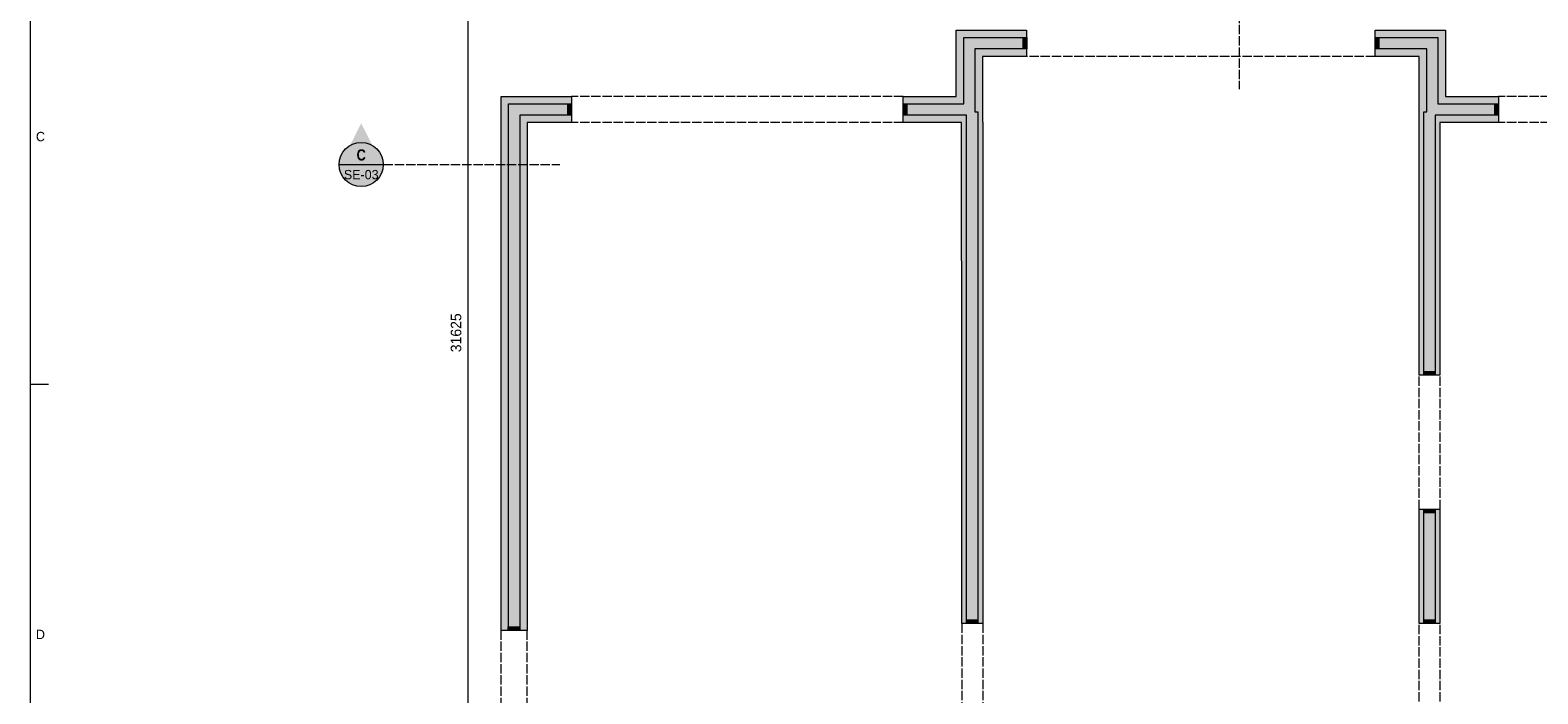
# Model space of a CAD drawing. Header units: millimetres. Extents: x 17 to 587, y 4 to 415.
# Tile 2 of 8: x 20 to 225, y 168 to 258. Entities that reach past the tile are written whole.
import ezdxf
from ezdxf.enums import TextEntityAlignment as Align

# ---------------------------------------------------------------- set-up
doc = ezdxf.new("R2010")
doc.units = ezdxf.units.MM
doc.linetypes.add('DASHED', pattern=[1.524, 1.27, -0.254])
for name, color, linetype in [('FILL-C_B2B2B5', 7, 'Continuous'), ('FILL-EPS', 7, 'Continuous'), ('FILL-RED', 7, 'Continuous'), ('FILL-TEAL_DK', 7, 'Continuous'), ('FILL-WHITE', 7, 'Continuous'), ('LINE-INK', 7, 'Continuous'), ('LINE-INK-DASH', 7, 'DASHED'), ('LINE-RED', 7, 'Continuous'), ('LINE-RED-DASH', 7, 'DASHED'), ('LINE-STEEL_GREY', 7, 'Continuous'), ('LINE-TEAL_DK', 7, 'Continuous'), ('TEXT-INK', 7, 'Continuous'), ('TEXT-RED', 7, 'Continuous'), ('TEXT-STEEL_GREY', 7, 'Continuous')]:
    doc.layers.add(name, color=color, linetype=linetype)
doc.styles.add('OpenSansCondensed-Bold', font='OpenSansCondensed-Bold.ttf')

msp = doc.modelspace()

# ---------------------------------------------------------------- hatches: boundary and pattern name
at = {"layer": 'FILL-C_B2B2B5', "true_color": 0xb2b2b5}
h = msp.add_hatch(color=253, dxfattribs=at)
h.dxf.hatch_style = 1
h.paths.add_polyline_path([(138.68, 248.11), (146.89, 248.11), (146.89, 257.11), (155.45, 257.11), (155.45, 255.59), (148.41, 255.59), (148.41, 247.05), (148.8, 247.05), (148.81, 177.47), (147.28, 177.47), (147.28, 246.59), (138.68, 246.59)])
h = msp.add_hatch(color=253, dxfattribs=at)
h.dxf.hatch_style = 1
h.paths.add_polyline_path([(202.81, 257.11), (211.36, 257.11), (211.36, 248.11), (219.57, 248.11), (219.57, 246.59), (210.97, 246.59), (210.97, 211.24), (209.44, 211.24), (209.44, 247.05), (209.84, 247.05), (209.84, 255.59), (202.81, 255.59)])
h = msp.add_hatch(color=253, dxfattribs=at)
h.dxf.hatch_style = 1
h.paths.add_polyline_path([(93.57, 246.59), (86.54, 246.59), (86.54, 176.55), (85.02, 176.55), (85.02, 248.11), (93.57, 248.11)])
h = msp.add_hatch(color=253, dxfattribs=at)
h.dxf.hatch_style = 1
h.paths.add_polyline_path([(209.44, 177.47), (209.44, 193.03), (210.97, 193.03), (210.97, 177.47)])
at = {"layer": 'FILL-EPS', "true_color": 0xccffff}
h = msp.add_hatch(color=7, dxfattribs=at)
h.dxf.hatch_style = 1
h.paths.add_polyline_path([(138.68, 249.13), (145.87, 249.13), (145.87, 258.13), (155.45, 258.13), (155.45, 257.11), (146.89, 257.11), (146.89, 248.11), (138.68, 248.11)])
h = msp.add_hatch(color=7, dxfattribs=at)
h.dxf.hatch_style = 1
h.paths.add_polyline_path([(202.81, 258.13), (212.38, 258.13), (212.38, 249.13), (219.57, 249.13), (219.57, 248.11), (211.36, 248.11), (211.36, 257.11), (202.81, 257.11)])
h = msp.add_hatch(color=7, dxfattribs=at)
h.dxf.hatch_style = 1
h.paths.add_polyline_path([(155.45, 254.57), (149.43, 254.57), (149.43, 245.62), (149.47, 245.62), (149.47, 209.27), (149.47, 177.47), (148.81, 177.47), (148.8, 247.05), (148.41, 247.05), (148.41, 255.59), (155.45, 255.59)])
h = msp.add_hatch(color=7, dxfattribs=at)
h.dxf.hatch_style = 1
h.paths.add_polyline_path([(202.81, 254.57), (202.81, 255.59), (209.84, 255.59), (209.84, 247.05), (209.44, 247.05), (209.44, 211.24), (208.78, 211.24), (208.78, 245.62), (208.82, 245.62), (208.82, 254.57)])
h = msp.add_hatch(color=7, dxfattribs=at)
h.dxf.hatch_style = 1
h.paths.add_polyline_path([(93.57, 249.13), (93.57, 248.11), (85.02, 248.11), (85.02, 176.55), (84, 176.55), (84, 249.13)])
h = msp.add_hatch(color=7, dxfattribs=at)
h.dxf.hatch_style = 1
h.paths.add_polyline_path([(93.57, 245.57), (87.56, 245.57), (87.56, 176.55), (86.54, 176.55), (86.54, 246.59), (93.57, 246.59)])
h = msp.add_hatch(color=7, dxfattribs=at)
h.dxf.hatch_style = 1
h.paths.add_polyline_path([(138.68, 246.59), (147.28, 246.59), (147.28, 177.47), (146.62, 177.47), (146.62, 208.02), (146.62, 208.03), (146.61, 245.57), (138.68, 245.57)])
h = msp.add_hatch(color=7, dxfattribs=at)
h.dxf.hatch_style = 1
h.paths.add_polyline_path([(219.57, 245.57), (211.63, 245.57), (211.63, 211.24), (210.97, 211.24), (210.97, 246.59), (219.57, 246.59)])
h = msp.add_hatch(color=7, dxfattribs=at)
h.dxf.hatch_style = 1
h.paths.add_polyline_path([(208.78, 177.47), (208.78, 193.03), (209.44, 193.03), (209.44, 177.47)])
h = msp.add_hatch(color=7, dxfattribs=at)
h.dxf.hatch_style = 1
h.paths.add_polyline_path([(211.63, 177.47), (210.97, 177.47), (210.97, 193.03), (211.63, 193.03)])
at = {"layer": 'FILL-RED', "true_color": 0xb81a1f}
h = msp.add_hatch(color=242, dxfattribs=at)
h.dxf.hatch_style = 1
h.paths.add_polyline_path([(65, 245.46), (62.15, 239.86), (67.85, 239.86)])
at = {"layer": 'FILL-TEAL_DK', "true_color": 0x006b5c}
h = msp.add_hatch(color=126, dxfattribs=at)
h.dxf.hatch_style = 1
h.paths.add_polyline_path([(154.96, 257.11), (155.46, 257.11), (155.46, 255.59), (154.96, 255.59), (154.96, 257.11)])
h = msp.add_hatch(color=126, dxfattribs=at)
h.dxf.hatch_style = 1
h.paths.add_polyline_path([(203.31, 257.11), (203.31, 255.59), (202.81, 255.59), (202.81, 257.11)])
h = msp.add_hatch(color=126, dxfattribs=at)
h.dxf.hatch_style = 1
h.paths.add_polyline_path([(93.58, 248.11), (93.58, 246.59), (93.08, 246.59), (93.08, 248.11)])
h = msp.add_hatch(color=126, dxfattribs=at)
h.dxf.hatch_style = 1
h.paths.add_polyline_path([(138.68, 248.11), (139.18, 248.11), (139.18, 246.59), (138.68, 246.59), (138.68, 248.11)])
h = msp.add_hatch(color=126, dxfattribs=at)
h.dxf.hatch_style = 1
h.paths.add_polyline_path([(219.58, 248.11), (219.58, 246.59), (219.08, 246.59), (219.08, 248.11)])
h = msp.add_hatch(color=126, dxfattribs=at)
h.dxf.hatch_style = 1
h.paths.add_polyline_path([(209.44, 211.73), (210.97, 211.73), (210.97, 211.23), (209.44, 211.23)])
h = msp.add_hatch(color=126, dxfattribs=at)
h.dxf.hatch_style = 1
h.paths.add_polyline_path([(209.44, 193.03), (210.97, 193.03), (210.97, 192.53), (209.44, 192.53)])
h = msp.add_hatch(color=126, dxfattribs=at)
h.dxf.hatch_style = 1
h.paths.add_polyline_path([(84.97, 177.05), (86.5, 177.05), (86.5, 176.55), (84.97, 176.55)])
h = msp.add_hatch(color=126, dxfattribs=at)
h.dxf.hatch_style = 1
h.paths.add_polyline_path([(147.28, 177.97), (148.81, 177.97), (148.81, 177.47), (147.28, 177.47)])
h = msp.add_hatch(color=126, dxfattribs=at)
h.dxf.hatch_style = 1
h.paths.add_polyline_path([(209.44, 177.97), (210.97, 177.97), (210.97, 177.47), (209.44, 177.47)])
at = {"layer": 'FILL-WHITE', "true_color": 0xffffff}
h = msp.add_hatch(color=7, dxfattribs=at)
h.dxf.hatch_style = 1
h.paths.add_polyline_path([(68, 239.86), (67.9, 240.64), (67.6, 241.36), (67.12, 241.98), (66.5, 242.46), (65.78, 242.76), (65, 242.86), (64.22, 242.76), (63.5, 242.46), (62.88, 241.98), (62.4, 241.36), (62.1, 240.64), (62, 239.86), (62.1, 239.08), (62.4, 238.36), (62.88, 237.74), (63.5, 237.26), (64.22, 236.96), (65, 236.86), (65.78, 236.96), (66.5, 237.26), (67.12, 237.74), (67.6, 238.36), (67.9, 239.08)])

# ---------------------------------------------------------------- linework, layer by layer
at = {"layer": 'LINE-INK', "lineweight": 5}
for p, q in [((79.5, 375.13), (79.5, 58.87)), ((20, 210), (22.5, 210))]:
    msp.add_line(p, q, dxfattribs=at)
for points in [[(20, 7), (587, 7), (587, 413), (20, 413)], [(138.68, 245.57), (138.68, 249.13), (145.87, 249.13), (145.87, 258.13), (155.45, 258.13), (155.45, 254.57), (149.43, 254.57), (149.43, 245.62), (149.47, 245.62), (149.47, 209.27), (149.47, 177.47), (146.62, 177.47), (146.62, 208.02), (146.62, 208.03), (146.61, 245.57)], [(208.82, 254.57), (202.81, 254.57), (202.81, 258.13), (212.38, 258.13), (212.38, 249.13), (219.57, 249.13), (219.57, 245.57), (211.63, 245.57), (211.63, 211.24), (208.78, 211.24), (208.78, 245.62), (208.82, 245.62)], [(84, 249.13), (93.57, 249.13), (93.57, 245.57), (87.56, 245.57), (87.56, 176.55), (84, 176.55)], [(211.63, 193.03), (211.63, 177.47), (208.78, 177.47), (208.78, 193.03)]]:
    msp.add_lwpolyline(points, close=True, dxfattribs=at)
at = {"layer": 'LINE-INK-DASH', "lineweight": 5}
for p, q in [((202.81, 254.57), (155.46, 254.57)), ((138.68, 249.13), (93.58, 249.13)), ((264.68, 249.13), (219.58, 249.13)), ((138.68, 245.57), (93.58, 245.57)), ((264.68, 245.57), (219.58, 245.57)), ((208.78, 193.03), (208.78, 211.23)), ((211.64, 193.03), (211.64, 211.23)), ((83.96, 176.55), (83.96, 159.58)), ((87.51, 176.55), (87.51, 159.58)), ((146.62, 177.47), (146.62, 159.27)), ((149.47, 177.47), (149.47, 159.27)), ((208.78, 159.27), (208.78, 177.47)), ((211.64, 159.27), (211.64, 177.47))]:
    msp.add_line(p, q, dxfattribs=at)
at = {"layer": 'LINE-RED', "lineweight": 5}
msp.add_line((62, 239.86), (68, 239.86), dxfattribs=at)
msp.add_circle((65, 239.86), 3, dxfattribs=at)
at = {"layer": 'LINE-RED-DASH', "lineweight": 5}
for p, q in [((184.33, 277.13), (184.33, 250.13)), ((65, 239.86), (92, 239.86))]:
    msp.add_line(p, q, dxfattribs=at)
at = {"layer": 'LINE-STEEL_GREY', "lineweight": 5}
for points in [[(138.68, 248.11), (146.89, 248.11), (146.89, 257.11), (155.45, 257.11), (155.45, 255.59), (148.41, 255.59), (148.41, 247.05), (148.8, 247.05), (148.81, 177.47), (147.28, 177.47), (147.28, 246.59), (138.68, 246.59)], [(202.81, 257.11), (211.36, 257.11), (211.36, 248.11), (219.57, 248.11), (219.57, 246.59), (210.97, 246.59), (210.97, 211.24), (209.44, 211.24), (209.44, 247.05), (209.84, 247.05), (209.84, 255.59), (202.81, 255.59)], [(93.57, 246.59), (86.54, 246.59), (86.54, 176.55), (85.02, 176.55), (85.02, 248.11), (93.57, 248.11)], [(209.44, 177.47), (209.44, 193.03), (210.97, 193.03), (210.97, 177.47)]]:
    msp.add_lwpolyline(points, close=True, dxfattribs=at)
at = {"layer": 'LINE-TEAL_DK', "lineweight": 5}
for points in [[(154.96, 257.11), (155.46, 257.11), (155.46, 257.11), (155.46, 257.11), (155.46, 255.59), (155.46, 255.59), (155.46, 255.59), (154.96, 255.59), (154.96, 255.59), (154.96, 255.59), (154.96, 257.11), (154.96, 257.11)], [(203.31, 257.11), (203.31, 255.59), (202.81, 255.59), (202.81, 257.11)], [(93.58, 248.11), (93.58, 246.59), (93.08, 246.59), (93.08, 248.11)], [(138.68, 248.11), (139.18, 248.11), (139.18, 248.11), (139.18, 248.11), (139.18, 246.59), (139.18, 246.59), (139.18, 246.59), (138.68, 246.59), (138.68, 246.59), (138.68, 246.59), (138.68, 248.11), (138.68, 248.11)], [(219.58, 248.11), (219.58, 246.59), (219.08, 246.59), (219.08, 248.11)], [(209.44, 211.73), (210.97, 211.73), (210.97, 211.23), (209.44, 211.23)], [(209.44, 193.03), (210.97, 193.03), (210.97, 192.53), (209.44, 192.53)], [(84.97, 177.05), (86.5, 177.05), (86.5, 176.55), (84.97, 176.55)], [(147.28, 177.97), (148.81, 177.97), (148.81, 177.47), (147.28, 177.47)], [(209.44, 177.97), (210.97, 177.97), (210.97, 177.47), (209.44, 177.47)]]:
    msp.add_lwpolyline(points, close=True, dxfattribs=at)

# ---------------------------------------------------------------- texts
at = {"layer": 'TEXT-INK'}
msp.add_text('31625', height=1.422, rotation=90, dxfattribs=at).set_placement((78.6, 217), align=Align.CENTER)
at = {"layer": 'TEXT-RED', "style": 'OpenSansCondensed-Bold'}
msp.add_text('C', height=1.52, dxfattribs=at).set_placement((65, 240.41), align=Align.CENTER)
at = {"layer": 'TEXT-RED'}
msp.add_text('SE-03', height=1.27, dxfattribs=at).set_placement((65, 237.86), align=Align.CENTER)
at = {"layer": 'TEXT-STEEL_GREY'}
for s, p in [('C', (21.4, 243.03)), ('D', (21.4, 175.37))]:
    msp.add_text(s, height=1.27, dxfattribs=at).set_placement(p, align=Align.CENTER)

doc.saveas('drawing.dxf')
